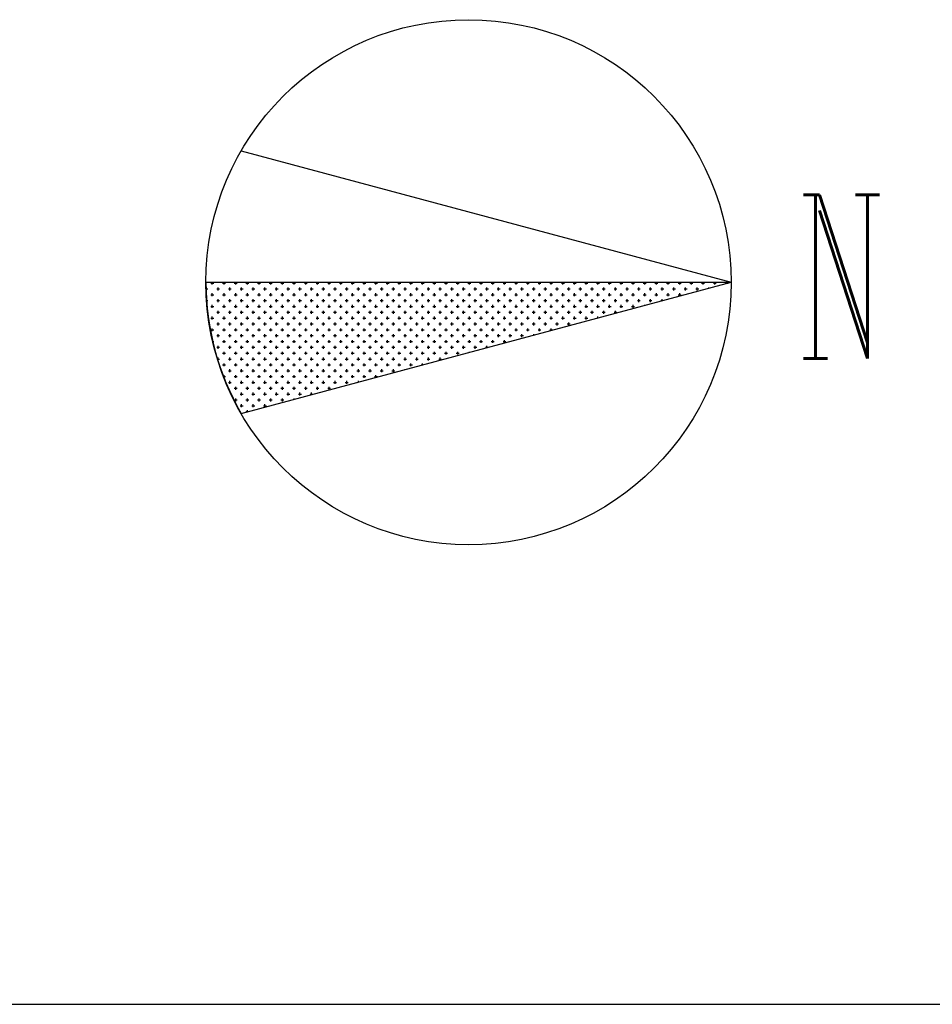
# Model space of a CAD drawing. Header units: inches. Extents: x 100794 to 106273, y 288 to 2276.
# Tile 135 of 149: x 104392 to 104745, y 1282 to 1663. Entities that reach past the tile are written whole.
import ezdxf

# ---------------------------------------------------------------- set-up
doc = ezdxf.new("R2010")
doc.units = ezdxf.units.IN
doc.header["$MEASUREMENT"] = 0
doc.layers.get('0').update_dxf_attribs({"linetype": 'CONTINUOUS'})
for name, color, linetype in [('2', 3, 'CONTINUOUS'), ('3', 4, 'CONTINUOUS'), ('PUB_TEXT', 7, 'CONTINUOUS')]:
    doc.layers.add(name, color=color, linetype=linetype)
doc.styles.add('_ROMANC', font='ROMANC', dxfattribs={"width": 0.571429})

# ---------------------------------------------------------------- blocks, each defined once
blk = doc.blocks.new('*X38')
at = {"color": 0}
for p, q in [((54650, 63050), (54675, 63050)), ((54662.5, 63037.5), (54662.5, 63057.2)), ((54750, 63050), (54775, 63050)), ((54762.5, 63037.5), (54762.5, 63057.2)), ((54850, 63050), (54875, 63050)), ((54862.5, 63037.5), (54862.5, 63057.2)), ((54950, 63050), (54975, 63050)), ((54962.5, 63037.5), (54962.5, 63057.2)), ((55050, 63050), (55075, 63050)), ((55062.5, 63037.5), (55062.5, 63057.2)), ((55150, 63050), (55175, 63050)), ((55162.5, 63037.5), (55162.5, 63057.2)), ((55250, 63050), (55275, 63050)), ((55262.5, 63037.5), (55262.5, 63057.2)), ((55350, 63050), (55375, 63050)), ((55362.5, 63037.5), (55362.5, 63057.2)), ((55450, 63050), (55475, 63050)), ((55462.5, 63037.5), (55462.5, 63057.2)), ((55550, 63050), (55575, 63050)), ((55562.5, 63037.5), (55562.5, 63057.2)), ((55650, 63050), (55675, 63050)), ((55662.5, 63037.5), (55662.5, 63057.2)), ((55750, 63050), (55775, 63050)), ((55762.5, 63037.5), (55762.5, 63057.2)), ((55850, 63050), (55875, 63050)), ((55862.5, 63037.5), (55862.5, 63057.2)), ((55950, 63050), (55975, 63050)), ((55962.5, 63037.5), (55962.5, 63057.2)), ((56050, 63050), (56075, 63050)), ((56062.5, 63037.5), (56062.5, 63057.2)), ((56150, 63050), (56175, 63050)), ((56162.5, 63037.5), (56162.5, 63057.2)), ((56250, 63050), (56275, 63050)), ((56262.5, 63037.5), (56262.5, 63057.2)), ((56350, 63050), (56375, 63050)), ((56362.5, 63037.5), (56362.5, 63057.2)), ((56450, 63050), (56475, 63050)), ((56462.5, 63037.5), (56462.5, 63057.2)), ((56550, 63050), (56575, 63050)), ((56562.5, 63037.5), (56562.5, 63057.2)), ((56650, 63050), (56675, 63050)), ((56662.5, 63037.5), (56662.5, 63057.2)), ((56750, 63050), (56775, 63050)), ((56762.5, 63037.5), (56762.5, 63057.2)), ((56850, 63050), (56875, 63050)), ((56862.5, 63037.5), (56862.5, 63057.2)), ((56950, 63050), (56975, 63050)), ((56962.5, 63037.5), (56962.5, 63057.2)), ((57050, 63050), (57075, 63050)), ((57062.5, 63037.5), (57062.5, 63057.2)), ((57150, 63050), (57175, 63050)), ((57162.5, 63037.5), (57162.5, 63057.2)), ((57250, 63050), (57275, 63050)), ((57262.5, 63037.5), (57262.5, 63057.2)), ((57350, 63050), (57375, 63050)), ((57362.5, 63037.5), (57362.5, 63057.2)), ((57450, 63050), (57475, 63050)), ((57462.5, 63037.5), (57462.5, 63057.2)), ((57550, 63050), (57575, 63050)), ((57562.5, 63037.5), (57562.5, 63057.2)), ((57650, 63050), (57675, 63050)), ((57662.5, 63037.5), (57662.5, 63057.2)), ((57750, 63050), (57775, 63050)), ((57762.5, 63037.5), (57762.5, 63057.2)), ((57850, 63050), (57875, 63050)), ((57862.5, 63037.5), (57862.5, 63057.2)), ((57950, 63050), (57975, 63050)), ((57962.5, 63037.5), (57962.5, 63057.2)), ((58050, 63050), (58075, 63050)), ((58062.5, 63037.5), (58062.5, 63057.2)), ((58150, 63050), (58175, 63050)), ((58162.5, 63037.5), (58162.5, 63057.2)), ((58250, 63050), (58275, 63050)), ((58262.5, 63037.5), (58262.5, 63057.2)), ((58350, 63050), (58375, 63050)), ((58362.5, 63037.5), (58362.5, 63057.2)), ((58450, 63050), (58475, 63050)), ((58462.5, 63037.5), (58462.5, 63057.2)), ((58550, 63050), (58575, 63050)), ((58562.5, 63037.5), (58562.5, 63057.2)), ((58650, 63050), (58675, 63050)), ((58662.5, 63037.5), (58662.5, 63057.2)), ((58750, 63050), (58775, 63050)), ((58762.5, 63037.5), (58762.5, 63057.2)), ((58850, 63050), (58875, 63050)), ((58862.5, 63037.5), (58862.5, 63057.2)), ((58950, 63050), (58975, 63050)), ((58962.5, 63037.5), (58962.5, 63057.2)), ((59050, 63050), (59075, 63050)), ((59062.5, 63046.5), (59062.5, 63057.2)), ((54608.7, 63000), (54625, 63000)), ((54612.5, 62987.5), (54612.5, 63012.5)), ((54662.5, 62937.5), (54662.5, 62962.5)), ((54700, 63000), (54725, 63000)), ((54712.5, 62987.5), (54712.5, 63012.5)), ((54762.5, 62937.5), (54762.5, 62962.5)), ((54800, 63000), (54825, 63000)), ((54812.5, 62987.5), (54812.5, 63012.5)), ((54862.5, 62937.5), (54862.5, 62962.5)), ((54900, 63000), (54925, 63000)), ((54912.5, 62987.5), (54912.5, 63012.5)), ((54962.5, 62937.5), (54962.5, 62962.5)), ((55000, 63000), (55025, 63000)), ((55012.5, 62987.5), (55012.5, 63012.5)), ((55062.5, 62937.5), (55062.5, 62962.5)), ((55100, 63000), (55125, 63000)), ((55112.5, 62987.5), (55112.5, 63012.5)), ((55162.5, 62937.5), (55162.5, 62962.5)), ((55200, 63000), (55225, 63000)), ((55212.5, 62987.5), (55212.5, 63012.5)), ((55262.5, 62937.5), (55262.5, 62962.5)), ((55300, 63000), (55325, 63000)), ((55312.5, 62987.5), (55312.5, 63012.5)), ((55362.5, 62937.5), (55362.5, 62962.5)), ((55400, 63000), (55425, 63000)), ((55412.5, 62987.5), (55412.5, 63012.5)), ((55462.5, 62937.5), (55462.5, 62962.5)), ((55500, 63000), (55525, 63000)), ((55512.5, 62987.5), (55512.5, 63012.5)), ((55562.5, 62937.5), (55562.5, 62962.5)), ((55600, 63000), (55625, 63000)), ((55612.5, 62987.5), (55612.5, 63012.5)), ((55662.5, 62937.5), (55662.5, 62962.5)), ((55700, 63000), (55725, 63000)), ((55712.5, 62987.5), (55712.5, 63012.5)), ((55762.5, 62937.5), (55762.5, 62962.5)), ((55800, 63000), (55825, 63000)), ((55812.5, 62987.5), (55812.5, 63012.5)), ((55862.5, 62937.5), (55862.5, 62962.5)), ((55900, 63000), (55925, 63000)), ((55912.5, 62987.5), (55912.5, 63012.5)), ((55962.5, 62937.5), (55962.5, 62962.5)), ((56000, 63000), (56025, 63000)), ((56012.5, 62987.5), (56012.5, 63012.5)), ((56062.5, 62937.5), (56062.5, 62962.5)), ((56100, 63000), (56125, 63000)), ((56112.5, 62987.5), (56112.5, 63012.5)), ((56162.5, 62937.5), (56162.5, 62962.5)), ((56200, 63000), (56225, 63000)), ((56212.5, 62987.5), (56212.5, 63012.5)), ((56262.5, 62937.5), (56262.5, 62962.5)), ((56300, 63000), (56325, 63000)), ((56312.5, 62987.5), (56312.5, 63012.5)), ((56362.5, 62937.5), (56362.5, 62962.5)), ((56400, 63000), (56425, 63000)), ((56412.5, 62987.5), (56412.5, 63012.5)), ((56462.5, 62937.5), (56462.5, 62962.5)), ((56500, 63000), (56525, 63000)), ((56512.5, 62987.5), (56512.5, 63012.5)), ((56562.5, 62937.5), (56562.5, 62962.5)), ((56600, 63000), (56625, 63000)), ((56612.5, 62987.5), (56612.5, 63012.5)), ((56662.5, 62937.5), (56662.5, 62962.5)), ((56700, 63000), (56725, 63000)), ((56712.5, 62987.5), (56712.5, 63012.5)), ((56762.5, 62937.5), (56762.5, 62962.5)), ((56800, 63000), (56825, 63000)), ((56812.5, 62987.5), (56812.5, 63012.5)), ((56862.5, 62937.5), (56862.5, 62962.5)), ((56900, 63000), (56925, 63000)), ((56912.5, 62987.5), (56912.5, 63012.5)), ((56962.5, 62937.5), (56962.5, 62962.5)), ((57000, 63000), (57025, 63000)), ((57012.5, 62987.5), (57012.5, 63012.5)), ((57062.5, 62937.5), (57062.5, 62962.5)), ((57100, 63000), (57125, 63000)), ((57112.5, 62987.5), (57112.5, 63012.5)), ((57162.5, 62937.5), (57162.5, 62962.5)), ((57200, 63000), (57225, 63000)), ((57212.5, 62987.5), (57212.5, 63012.5)), ((57262.5, 62937.5), (57262.5, 62962.5)), ((57300, 63000), (57325, 63000)), ((57312.5, 62987.5), (57312.5, 63012.5)), ((57362.5, 62937.5), (57362.5, 62962.5)), ((57400, 63000), (57425, 63000)), ((57412.5, 62987.5), (57412.5, 63012.5)), ((57462.5, 62937.5), (57462.5, 62962.5)), ((57500, 63000), (57525, 63000)), ((57512.5, 62987.5), (57512.5, 63012.5)), ((57562.5, 62937.5), (57562.5, 62962.5)), ((57600, 63000), (57625, 63000)), ((57612.5, 62987.5), (57612.5, 63012.5)), ((57662.5, 62937.5), (57662.5, 62962.5)), ((57700, 63000), (57725, 63000)), ((57712.5, 62987.5), (57712.5, 63012.5)), ((57762.5, 62937.5), (57762.5, 62962.5)), ((57800, 63000), (57825, 63000)), ((57812.5, 62987.5), (57812.5, 63012.5)), ((57862.5, 62937.5), (57862.5, 62962.5)), ((57900, 63000), (57925, 63000)), ((57912.5, 62987.5), (57912.5, 63012.5)), ((57962.5, 62937.5), (57962.5, 62962.5)), ((58000, 63000), (58025, 63000)), ((58012.5, 62987.5), (58012.5, 63012.5)), ((58062.5, 62937.5), (58062.5, 62962.5)), ((58100, 63000), (58125, 63000)), ((58112.5, 62987.5), (58112.5, 63012.5)), ((58162.5, 62937.5), (58162.5, 62962.5)), ((58200, 63000), (58225, 63000)), ((58212.5, 62987.5), (58212.5, 63012.5)), ((58262.5, 62937.5), (58262.5, 62962.5)), ((58300, 63000), (58325, 63000)), ((58312.5, 62987.5), (58312.5, 63012.5)), ((58362.5, 62937.5), (58362.5, 62962.5)), ((58400, 63000), (58425, 63000)), ((58412.5, 62987.5), (58412.5, 63012.5)), ((58462.5, 62937.5), (58462.5, 62962.5)), ((58500, 63000), (58525, 63000)), ((58512.5, 62987.5), (58512.5, 63012.5)), ((58562.5, 62937.5), (58562.5, 62962.5)), ((58600, 63000), (58625, 63000)), ((58612.5, 62987.5), (58612.5, 63012.5)), ((58662.5, 62939.3), (58662.5, 62962.5)), ((58700, 63000), (58725, 63000)), ((58712.5, 62987.5), (58712.5, 63012.5)), ((58800, 63000), (58825, 63000)), ((58812.5, 62987.5), (58812.5, 63012.5)), ((58912.5, 63006.3), (58912.5, 63012.5)), ((54613.5, 62900), (54625, 62900)), ((54650, 62950), (54675, 62950)), ((54700, 62900), (54725, 62900)), ((54712.5, 62887.5), (54712.5, 62912.5)), ((54750, 62950), (54775, 62950)), ((54800, 62900), (54825, 62900)), ((54812.5, 62887.5), (54812.5, 62912.5)), ((54850, 62950), (54875, 62950)), ((54900, 62900), (54925, 62900)), ((54912.5, 62887.5), (54912.5, 62912.5)), ((54950, 62950), (54975, 62950)), ((55000, 62900), (55025, 62900)), ((55012.5, 62887.5), (55012.5, 62912.5)), ((55050, 62950), (55075, 62950)), ((55100, 62900), (55125, 62900)), ((55112.5, 62887.5), (55112.5, 62912.5)), ((55150, 62950), (55175, 62950)), ((55200, 62900), (55225, 62900)), ((55212.5, 62887.5), (55212.5, 62912.5)), ((55250, 62950), (55275, 62950)), ((55300, 62900), (55325, 62900)), ((55312.5, 62887.5), (55312.5, 62912.5)), ((55350, 62950), (55375, 62950)), ((55400, 62900), (55425, 62900)), ((55412.5, 62887.5), (55412.5, 62912.5)), ((55450, 62950), (55475, 62950)), ((55500, 62900), (55525, 62900)), ((55512.5, 62887.5), (55512.5, 62912.5)), ((55550, 62950), (55575, 62950)), ((55600, 62900), (55625, 62900)), ((55612.5, 62887.5), (55612.5, 62912.5)), ((55650, 62950), (55675, 62950)), ((55700, 62900), (55725, 62900)), ((55712.5, 62887.5), (55712.5, 62912.5)), ((55750, 62950), (55775, 62950)), ((55800, 62900), (55825, 62900)), ((55812.5, 62887.5), (55812.5, 62912.5)), ((55850, 62950), (55875, 62950)), ((55900, 62900), (55925, 62900)), ((55912.5, 62887.5), (55912.5, 62912.5)), ((55950, 62950), (55975, 62950)), ((56000, 62900), (56025, 62900)), ((56012.5, 62887.5), (56012.5, 62912.5)), ((56050, 62950), (56075, 62950)), ((56100, 62900), (56125, 62900)), ((56112.5, 62887.5), (56112.5, 62912.5)), ((56150, 62950), (56175, 62950)), ((56200, 62900), (56225, 62900)), ((56212.5, 62887.5), (56212.5, 62912.5)), ((56250, 62950), (56275, 62950)), ((56300, 62900), (56325, 62900)), ((56312.5, 62887.5), (56312.5, 62912.5)), ((56350, 62950), (56375, 62950)), ((56400, 62900), (56425, 62900)), ((56412.5, 62887.5), (56412.5, 62912.5)), ((56450, 62950), (56475, 62950)), ((56500, 62900), (56525, 62900)), ((56512.5, 62887.5), (56512.5, 62912.5)), ((56550, 62950), (56575, 62950)), ((56600, 62900), (56625, 62900)), ((56612.5, 62887.5), (56612.5, 62912.5)), ((56650, 62950), (56675, 62950)), ((56700, 62900), (56725, 62900)), ((56712.5, 62887.5), (56712.5, 62912.5)), ((56750, 62950), (56775, 62950)), ((56800, 62900), (56825, 62900)), ((56812.5, 62887.5), (56812.5, 62912.5)), ((56850, 62950), (56875, 62950)), ((56900, 62900), (56925, 62900)), ((56912.5, 62887.5), (56912.5, 62912.5)), ((56950, 62950), (56975, 62950)), ((57000, 62900), (57025, 62900)), ((57012.5, 62887.5), (57012.5, 62912.5)), ((57050, 62950), (57075, 62950)), ((57100, 62900), (57125, 62900)), ((57112.5, 62887.5), (57112.5, 62912.5)), ((57150, 62950), (57175, 62950)), ((57200, 62900), (57225, 62900)), ((57212.5, 62887.5), (57212.5, 62912.5)), ((57250, 62950), (57275, 62950)), ((57300, 62900), (57325, 62900)), ((57312.5, 62887.5), (57312.5, 62912.5)), ((57350, 62950), (57375, 62950)), ((57400, 62900), (57425, 62900)), ((57412.5, 62887.5), (57412.5, 62912.5)), ((57450, 62950), (57475, 62950)), ((57500, 62900), (57525, 62900)), ((57512.5, 62887.5), (57512.5, 62912.5)), ((57550, 62950), (57575, 62950)), ((57600, 62900), (57625, 62900)), ((57612.5, 62887.5), (57612.5, 62912.5)), ((57650, 62950), (57675, 62950)), ((57700, 62900), (57725, 62900)), ((57712.5, 62887.5), (57712.5, 62912.5)), ((57750, 62950), (57775, 62950)), ((57800, 62900), (57825, 62900)), ((57812.5, 62887.5), (57812.5, 62912.5)), ((57850, 62950), (57875, 62950)), ((57900, 62900), (57925, 62900)), ((57912.5, 62887.5), (57912.5, 62912.5)), ((57950, 62950), (57975, 62950)), ((58000, 62900), (58025, 62900)), ((58012.5, 62887.5), (58012.5, 62912.5)), ((58050, 62950), (58075, 62950)), ((58100, 62900), (58125, 62900)), ((58112.5, 62887.5), (58112.5, 62912.5)), ((58150, 62950), (58175, 62950)), ((58200, 62900), (58225, 62900)), ((58212.5, 62887.5), (58212.5, 62912.5)), ((58250, 62950), (58275, 62950)), ((58300, 62900), (58325, 62900)), ((58312.5, 62887.5), (58312.5, 62912.5)), ((58350, 62950), (58375, 62950)), ((58400, 62900), (58425, 62900)), ((58412.5, 62887.5), (58412.5, 62912.5)), ((58450, 62950), (58475, 62950)), ((58500, 62900), (58515.7, 62900)), ((58512.5, 62899.1), (58512.5, 62912.5)), ((58550, 62950), (58575, 62950)), ((58650, 62950), (58675, 62950)), ((54622.7, 62800), (54625, 62800)), ((54650, 62850), (54675, 62850)), ((54662.5, 62837.5), (54662.5, 62862.5)), ((54700, 62800), (54725, 62800)), ((54712.5, 62787.5), (54712.5, 62812.5)), ((54750, 62850), (54775, 62850)), ((54762.5, 62837.5), (54762.5, 62862.5)), ((54800, 62800), (54825, 62800)), ((54812.5, 62787.5), (54812.5, 62812.5)), ((54850, 62850), (54875, 62850)), ((54862.5, 62837.5), (54862.5, 62862.5)), ((54900, 62800), (54925, 62800)), ((54912.5, 62787.5), (54912.5, 62812.5)), ((54950, 62850), (54975, 62850)), ((54962.5, 62837.5), (54962.5, 62862.5)), ((55000, 62800), (55025, 62800)), ((55012.5, 62787.5), (55012.5, 62812.5)), ((55050, 62850), (55075, 62850)), ((55062.5, 62837.5), (55062.5, 62862.5)), ((55100, 62800), (55125, 62800)), ((55112.5, 62787.5), (55112.5, 62812.5)), ((55150, 62850), (55175, 62850)), ((55162.5, 62837.5), (55162.5, 62862.5)), ((55200, 62800), (55225, 62800)), ((55212.5, 62787.5), (55212.5, 62812.5)), ((55250, 62850), (55275, 62850)), ((55262.5, 62837.5), (55262.5, 62862.5)), ((55300, 62800), (55325, 62800)), ((55312.5, 62787.5), (55312.5, 62812.5)), ((55350, 62850), (55375, 62850)), ((55362.5, 62837.5), (55362.5, 62862.5)), ((55400, 62800), (55425, 62800)), ((55412.5, 62787.5), (55412.5, 62812.5)), ((55450, 62850), (55475, 62850)), ((55462.5, 62837.5), (55462.5, 62862.5)), ((55500, 62800), (55525, 62800)), ((55512.5, 62787.5), (55512.5, 62812.5)), ((55550, 62850), (55575, 62850)), ((55562.5, 62837.5), (55562.5, 62862.5)), ((55600, 62800), (55625, 62800)), ((55612.5, 62787.5), (55612.5, 62812.5)), ((55650, 62850), (55675, 62850)), ((55662.5, 62837.5), (55662.5, 62862.5)), ((55700, 62800), (55725, 62800)), ((55712.5, 62787.5), (55712.5, 62812.5)), ((55750, 62850), (55775, 62850)), ((55762.5, 62837.5), (55762.5, 62862.5)), ((55800, 62800), (55825, 62800)), ((55812.5, 62787.5), (55812.5, 62812.5)), ((55850, 62850), (55875, 62850)), ((55862.5, 62837.5), (55862.5, 62862.5)), ((55900, 62800), (55925, 62800)), ((55912.5, 62787.5), (55912.5, 62812.5)), ((55950, 62850), (55975, 62850)), ((55962.5, 62837.5), (55962.5, 62862.5)), ((56000, 62800), (56025, 62800)), ((56012.5, 62787.5), (56012.5, 62812.5)), ((56050, 62850), (56075, 62850)), ((56062.5, 62837.5), (56062.5, 62862.5)), ((56100, 62800), (56125, 62800)), ((56112.5, 62787.5), (56112.5, 62812.5)), ((56150, 62850), (56175, 62850)), ((56162.5, 62837.5), (56162.5, 62862.5)), ((56200, 62800), (56225, 62800)), ((56212.5, 62787.5), (56212.5, 62812.5)), ((56250, 62850), (56275, 62850)), ((56262.5, 62837.5), (56262.5, 62862.5)), ((56300, 62800), (56325, 62800)), ((56312.5, 62787.5), (56312.5, 62812.5)), ((56350, 62850), (56375, 62850)), ((56362.5, 62837.5), (56362.5, 62862.5)), ((56400, 62800), (56425, 62800)), ((56412.5, 62787.5), (56412.5, 62812.5)), ((56450, 62850), (56475, 62850)), ((56462.5, 62837.5), (56462.5, 62862.5)), ((56500, 62800), (56525, 62800)), ((56512.5, 62787.5), (56512.5, 62812.5)), ((56550, 62850), (56575, 62850)), ((56562.5, 62837.5), (56562.5, 62862.5)), ((56600, 62800), (56625, 62800)), ((56612.5, 62787.5), (56612.5, 62812.5)), ((56650, 62850), (56675, 62850)), ((56662.5, 62837.5), (56662.5, 62862.5)), ((56700, 62800), (56725, 62800)), ((56712.5, 62787.5), (56712.5, 62812.5)), ((56750, 62850), (56775, 62850)), ((56762.5, 62837.5), (56762.5, 62862.5)), ((56800, 62800), (56825, 62800)), ((56812.5, 62787.5), (56812.5, 62812.5)), ((56850, 62850), (56875, 62850)), ((56862.5, 62837.5), (56862.5, 62862.5)), ((56900, 62800), (56925, 62800)), ((56912.5, 62787.5), (56912.5, 62812.5)), ((56950, 62850), (56975, 62850)), ((56962.5, 62837.5), (56962.5, 62862.5)), ((57000, 62800), (57025, 62800)), ((57012.5, 62787.5), (57012.5, 62812.5)), ((57050, 62850), (57075, 62850)), ((57062.5, 62837.5), (57062.5, 62862.5)), ((57100, 62800), (57125, 62800)), ((57112.5, 62787.5), (57112.5, 62812.5)), ((57150, 62850), (57175, 62850)), ((57162.5, 62837.5), (57162.5, 62862.5)), ((57200, 62800), (57225, 62800)), ((57212.5, 62787.5), (57212.5, 62812.5)), ((57250, 62850), (57275, 62850)), ((57262.5, 62837.5), (57262.5, 62862.5)), ((57300, 62800), (57325, 62800)), ((57312.5, 62787.5), (57312.5, 62812.5)), ((57350, 62850), (57375, 62850)), ((57362.5, 62837.5), (57362.5, 62862.5)), ((57400, 62800), (57425, 62800)), ((57412.5, 62787.5), (57412.5, 62812.5)), ((57450, 62850), (57475, 62850)), ((57462.5, 62837.5), (57462.5, 62862.5)), ((57500, 62800), (57525, 62800)), ((57512.5, 62787.5), (57512.5, 62812.5)), ((57550, 62850), (57575, 62850)), ((57562.5, 62837.5), (57562.5, 62862.5)), ((57600, 62800), (57625, 62800)), ((57612.5, 62787.5), (57612.5, 62812.5)), ((57650, 62850), (57675, 62850)), ((57662.5, 62837.5), (57662.5, 62862.5)), ((57700, 62800), (57725, 62800)), ((57712.5, 62787.5), (57712.5, 62812.5)), ((57750, 62850), (57775, 62850)), ((57762.5, 62837.5), (57762.5, 62862.5)), ((57800, 62800), (57825, 62800)), ((57812.5, 62787.5), (57812.5, 62812.5)), ((57850, 62850), (57875, 62850)), ((57862.5, 62837.5), (57862.5, 62862.5)), ((57900, 62800), (57925, 62800)), ((57912.5, 62787.5), (57912.5, 62812.5)), ((57950, 62850), (57975, 62850)), ((57962.5, 62837.5), (57962.5, 62862.5)), ((58000, 62800), (58025, 62800)), ((58012.5, 62787.5), (58012.5, 62812.5)), ((58050, 62850), (58075, 62850)), ((58062.5, 62837.5), (58062.5, 62862.5)), ((58100, 62800), (58125, 62800)), ((58112.5, 62792), (58112.5, 62812.5)), ((58150, 62850), (58175, 62850)), ((58162.5, 62837.5), (58162.5, 62862.5)), ((58250, 62850), (58275, 62850)), ((58262.5, 62837.5), (58262.5, 62862.5)), ((58362.5, 62858.9), (58362.5, 62862.5)), ((54650, 62750), (54675, 62750)), ((54662.5, 62737.5), (54662.5, 62762.5)), ((54712.5, 62687.5), (54712.5, 62712.5)), ((54750, 62750), (54775, 62750)), ((54762.5, 62737.5), (54762.5, 62762.5)), ((54812.5, 62687.5), (54812.5, 62712.5)), ((54850, 62750), (54875, 62750)), ((54862.5, 62737.5), (54862.5, 62762.5)), ((54912.5, 62687.5), (54912.5, 62712.5)), ((54950, 62750), (54975, 62750)), ((54962.5, 62737.5), (54962.5, 62762.5)), ((55012.5, 62687.5), (55012.5, 62712.5)), ((55050, 62750), (55075, 62750)), ((55062.5, 62737.5), (55062.5, 62762.5)), ((55112.5, 62687.5), (55112.5, 62712.5)), ((55150, 62750), (55175, 62750)), ((55162.5, 62737.5), (55162.5, 62762.5)), ((55212.5, 62687.5), (55212.5, 62712.5)), ((55250, 62750), (55275, 62750)), ((55262.5, 62737.5), (55262.5, 62762.5)), ((55312.5, 62687.5), (55312.5, 62712.5)), ((55350, 62750), (55375, 62750)), ((55362.5, 62737.5), (55362.5, 62762.5)), ((55412.5, 62687.5), (55412.5, 62712.5)), ((55450, 62750), (55475, 62750)), ((55462.5, 62737.5), (55462.5, 62762.5)), ((55512.5, 62687.5), (55512.5, 62712.5)), ((55550, 62750), (55575, 62750)), ((55562.5, 62737.5), (55562.5, 62762.5)), ((55612.5, 62687.5), (55612.5, 62712.5)), ((55650, 62750), (55675, 62750)), ((55662.5, 62737.5), (55662.5, 62762.5)), ((55712.5, 62687.5), (55712.5, 62712.5)), ((55750, 62750), (55775, 62750)), ((55762.5, 62737.5), (55762.5, 62762.5)), ((55812.5, 62687.5), (55812.5, 62712.5)), ((55850, 62750), (55875, 62750)), ((55862.5, 62737.5), (55862.5, 62762.5)), ((55912.5, 62687.5), (55912.5, 62712.5)), ((55950, 62750), (55975, 62750)), ((55962.5, 62737.5), (55962.5, 62762.5)), ((56012.5, 62687.5), (56012.5, 62712.5)), ((56050, 62750), (56075, 62750)), ((56062.5, 62737.5), (56062.5, 62762.5)), ((56112.5, 62687.5), (56112.5, 62712.5)), ((56150, 62750), (56175, 62750)), ((56162.5, 62737.5), (56162.5, 62762.5)), ((56212.5, 62687.5), (56212.5, 62712.5)), ((56250, 62750), (56275, 62750)), ((56262.5, 62737.5), (56262.5, 62762.5)), ((56312.5, 62687.5), (56312.5, 62712.5)), ((56350, 62750), (56375, 62750)), ((56362.5, 62737.5), (56362.5, 62762.5)), ((56412.5, 62687.5), (56412.5, 62712.5)), ((56450, 62750), (56475, 62750)), ((56462.5, 62737.5), (56462.5, 62762.5)), ((56512.5, 62687.5), (56512.5, 62712.5)), ((56550, 62750), (56575, 62750)), ((56562.5, 62737.5), (56562.5, 62762.5)), ((56612.5, 62687.5), (56612.5, 62712.5)), ((56650, 62750), (56675, 62750)), ((56662.5, 62737.5), (56662.5, 62762.5)), ((56712.5, 62687.5), (56712.5, 62712.5)), ((56750, 62750), (56775, 62750)), ((56762.5, 62737.5), (56762.5, 62762.5)), ((56812.5, 62687.5), (56812.5, 62712.5)), ((56850, 62750), (56875, 62750)), ((56862.5, 62737.5), (56862.5, 62762.5)), ((56912.5, 62687.5), (56912.5, 62712.5)), ((56950, 62750), (56975, 62750)), ((56962.5, 62737.5), (56962.5, 62762.5)), ((57012.5, 62687.5), (57012.5, 62712.5)), ((57050, 62750), (57075, 62750)), ((57062.5, 62737.5), (57062.5, 62762.5)), ((57112.5, 62687.5), (57112.5, 62712.5)), ((57150, 62750), (57175, 62750)), ((57162.5, 62737.5), (57162.5, 62762.5)), ((57212.5, 62687.5), (57212.5, 62712.5)), ((57250, 62750), (57275, 62750)), ((57262.5, 62737.5), (57262.5, 62762.5)), ((57312.5, 62687.5), (57312.5, 62712.5)), ((57350, 62750), (57375, 62750)), ((57362.5, 62737.5), (57362.5, 62762.5)), ((57412.5, 62687.5), (57412.5, 62712.5)), ((57450, 62750), (57475, 62750)), ((57462.5, 62737.5), (57462.5, 62762.5)), ((57512.5, 62687.5), (57512.5, 62712.5)), ((57550, 62750), (57575, 62750)), ((57562.5, 62737.5), (57562.5, 62762.5)), ((57612.5, 62687.5), (57612.5, 62712.5)), ((57650, 62750), (57675, 62750)), ((57662.5, 62737.5), (57662.5, 62762.5)), ((57712.5, 62687.5), (57712.5, 62712.5)), ((57750, 62750), (57775, 62750)), ((57762.5, 62737.5), (57762.5, 62762.5)), ((57812.5, 62711.6), (57812.5, 62712.5)), ((57850, 62750), (57875, 62750)), ((57862.5, 62737.5), (57862.5, 62762.5)), ((57950, 62750), (57955.9, 62750)), ((57962.5, 62751.8), (57962.5, 62762.5)), ((54650, 62650), (54675, 62650)), ((54662.5, 62637.5), (54662.5, 62662.5)), ((54700, 62700), (54725, 62700)), ((54750, 62650), (54775, 62650)), ((54762.5, 62637.5), (54762.5, 62662.5)), ((54800, 62700), (54825, 62700)), ((54850, 62650), (54875, 62650)), ((54862.5, 62637.5), (54862.5, 62662.5)), ((54900, 62700), (54925, 62700)), ((54950, 62650), (54975, 62650)), ((54962.5, 62637.5), (54962.5, 62662.5)), ((55000, 62700), (55025, 62700)), ((55050, 62650), (55075, 62650)), ((55062.5, 62637.5), (55062.5, 62662.5)), ((55100, 62700), (55125, 62700)), ((55150, 62650), (55175, 62650)), ((55162.5, 62637.5), (55162.5, 62662.5)), ((55200, 62700), (55225, 62700)), ((55250, 62650), (55275, 62650)), ((55262.5, 62637.5), (55262.5, 62662.5)), ((55300, 62700), (55325, 62700)), ((55350, 62650), (55375, 62650)), ((55362.5, 62637.5), (55362.5, 62662.5)), ((55400, 62700), (55425, 62700)), ((55450, 62650), (55475, 62650)), ((55462.5, 62637.5), (55462.5, 62662.5)), ((55500, 62700), (55525, 62700)), ((55550, 62650), (55575, 62650)), ((55562.5, 62637.5), (55562.5, 62662.5)), ((55600, 62700), (55625, 62700)), ((55650, 62650), (55675, 62650)), ((55662.5, 62637.5), (55662.5, 62662.5)), ((55700, 62700), (55725, 62700)), ((55750, 62650), (55775, 62650)), ((55762.5, 62637.5), (55762.5, 62662.5)), ((55800, 62700), (55825, 62700)), ((55850, 62650), (55875, 62650)), ((55862.5, 62637.5), (55862.5, 62662.5)), ((55900, 62700), (55925, 62700)), ((55950, 62650), (55975, 62650)), ((55962.5, 62637.5), (55962.5, 62662.5)), ((56000, 62700), (56025, 62700)), ((56050, 62650), (56075, 62650)), ((56062.5, 62637.5), (56062.5, 62662.5)), ((56100, 62700), (56125, 62700)), ((56150, 62650), (56175, 62650)), ((56162.5, 62637.5), (56162.5, 62662.5)), ((56200, 62700), (56225, 62700)), ((56250, 62650), (56275, 62650)), ((56262.5, 62637.5), (56262.5, 62662.5)), ((56300, 62700), (56325, 62700)), ((56350, 62650), (56375, 62650)), ((56362.5, 62637.5), (56362.5, 62662.5)), ((56400, 62700), (56425, 62700)), ((56450, 62650), (56475, 62650)), ((56462.5, 62637.5), (56462.5, 62662.5)), ((56500, 62700), (56525, 62700)), ((56550, 62650), (56575, 62650)), ((56562.5, 62637.5), (56562.5, 62662.5)), ((56600, 62700), (56625, 62700)), ((56650, 62650), (56675, 62650)), ((56662.5, 62637.5), (56662.5, 62662.5)), ((56700, 62700), (56725, 62700)), ((56750, 62650), (56775, 62650)), ((56762.5, 62637.5), (56762.5, 62662.5)), ((56800, 62700), (56825, 62700)), ((56850, 62650), (56875, 62650)), ((56862.5, 62637.5), (56862.5, 62662.5)), ((56900, 62700), (56925, 62700)), ((56950, 62650), (56975, 62650)), ((56962.5, 62637.5), (56962.5, 62662.5)), ((57000, 62700), (57025, 62700)), ((57050, 62650), (57075, 62650)), ((57062.5, 62637.5), (57062.5, 62662.5)), ((57100, 62700), (57125, 62700)), ((57150, 62650), (57175, 62650)), ((57162.5, 62637.5), (57162.5, 62662.5)), ((57200, 62700), (57225, 62700)), ((57250, 62650), (57275, 62650)), ((57262.5, 62637.5), (57262.5, 62662.5)), ((57300, 62700), (57325, 62700)), ((57350, 62650), (57375, 62650)), ((57362.5, 62637.5), (57362.5, 62662.5)), ((57400, 62700), (57425, 62700)), ((57450, 62650), (57475, 62650)), ((57462.5, 62637.5), (57462.5, 62662.5)), ((57500, 62700), (57525, 62700)), ((57550, 62650), (57575, 62650)), ((57562.5, 62644.6), (57562.5, 62662.5)), ((57600, 62700), (57625, 62700)), ((57700, 62700), (57725, 62700)), ((54666, 62550), (54675, 62550)), ((54700, 62600), (54725, 62600)), ((54712.5, 62587.5), (54712.5, 62612.5)), ((54750, 62550), (54775, 62550)), ((54762.5, 62537.5), (54762.5, 62562.5)), ((54800, 62600), (54825, 62600)), ((54812.5, 62587.5), (54812.5, 62612.5)), ((54850, 62550), (54875, 62550)), ((54862.5, 62537.5), (54862.5, 62562.5)), ((54900, 62600), (54925, 62600)), ((54912.5, 62587.5), (54912.5, 62612.5)), ((54950, 62550), (54975, 62550)), ((54962.5, 62537.5), (54962.5, 62562.5)), ((55000, 62600), (55025, 62600)), ((55012.5, 62587.5), (55012.5, 62612.5)), ((55050, 62550), (55075, 62550)), ((55062.5, 62537.5), (55062.5, 62562.5)), ((55100, 62600), (55125, 62600)), ((55112.5, 62587.5), (55112.5, 62612.5)), ((55150, 62550), (55175, 62550)), ((55162.5, 62537.5), (55162.5, 62562.5)), ((55200, 62600), (55225, 62600)), ((55212.5, 62587.5), (55212.5, 62612.5)), ((55250, 62550), (55275, 62550)), ((55262.5, 62537.5), (55262.5, 62562.5)), ((55300, 62600), (55325, 62600)), ((55312.5, 62587.5), (55312.5, 62612.5)), ((55350, 62550), (55375, 62550)), ((55362.5, 62537.5), (55362.5, 62562.5)), ((55400, 62600), (55425, 62600)), ((55412.5, 62587.5), (55412.5, 62612.5)), ((55450, 62550), (55475, 62550)), ((55462.5, 62537.5), (55462.5, 62562.5)), ((55500, 62600), (55525, 62600)), ((55512.5, 62587.5), (55512.5, 62612.5)), ((55550, 62550), (55575, 62550)), ((55562.5, 62537.5), (55562.5, 62562.5)), ((55600, 62600), (55625, 62600)), ((55612.5, 62587.5), (55612.5, 62612.5)), ((55650, 62550), (55675, 62550)), ((55662.5, 62537.5), (55662.5, 62562.5)), ((55700, 62600), (55725, 62600)), ((55712.5, 62587.5), (55712.5, 62612.5)), ((55750, 62550), (55775, 62550)), ((55762.5, 62537.5), (55762.5, 62562.5)), ((55800, 62600), (55825, 62600)), ((55812.5, 62587.5), (55812.5, 62612.5)), ((55850, 62550), (55875, 62550)), ((55862.5, 62537.5), (55862.5, 62562.5)), ((55900, 62600), (55925, 62600)), ((55912.5, 62587.5), (55912.5, 62612.5)), ((55950, 62550), (55975, 62550)), ((55962.5, 62537.5), (55962.5, 62562.5)), ((56000, 62600), (56025, 62600)), ((56012.5, 62587.5), (56012.5, 62612.5)), ((56050, 62550), (56075, 62550)), ((56062.5, 62537.5), (56062.5, 62562.5)), ((56100, 62600), (56125, 62600)), ((56112.5, 62587.5), (56112.5, 62612.5)), ((56150, 62550), (56175, 62550)), ((56162.5, 62537.5), (56162.5, 62562.5)), ((56200, 62600), (56225, 62600)), ((56212.5, 62587.5), (56212.5, 62612.5)), ((56250, 62550), (56275, 62550)), ((56262.5, 62537.5), (56262.5, 62562.5)), ((56300, 62600), (56325, 62600)), ((56312.5, 62587.5), (56312.5, 62612.5)), ((56350, 62550), (56375, 62550)), ((56362.5, 62537.5), (56362.5, 62562.5)), ((56400, 62600), (56425, 62600)), ((56412.5, 62587.5), (56412.5, 62612.5)), ((56450, 62550), (56475, 62550)), ((56462.5, 62537.5), (56462.5, 62562.5)), ((56500, 62600), (56525, 62600)), ((56512.5, 62587.5), (56512.5, 62612.5)), ((56550, 62550), (56575, 62550)), ((56562.5, 62537.5), (56562.5, 62562.5)), ((56600, 62600), (56625, 62600)), ((56612.5, 62587.5), (56612.5, 62612.5)), ((56650, 62550), (56675, 62550)), ((56662.5, 62537.5), (56662.5, 62562.5)), ((56700, 62600), (56725, 62600)), ((56712.5, 62587.5), (56712.5, 62612.5)), ((56750, 62550), (56775, 62550)), ((56762.5, 62537.5), (56762.5, 62562.5)), ((56800, 62600), (56825, 62600)), ((56812.5, 62587.5), (56812.5, 62612.5)), ((56850, 62550), (56875, 62550)), ((56862.5, 62537.5), (56862.5, 62562.5)), ((56900, 62600), (56925, 62600)), ((56912.5, 62587.5), (56912.5, 62612.5)), ((56950, 62550), (56975, 62550)), ((56962.5, 62537.5), (56962.5, 62562.5)), ((57000, 62600), (57025, 62600)), ((57012.5, 62587.5), (57012.5, 62612.5)), ((57050, 62550), (57075, 62550)), ((57062.5, 62537.5), (57062.5, 62562.5)), ((57100, 62600), (57125, 62600)), ((57112.5, 62587.5), (57112.5, 62612.5)), ((57150, 62550), (57175, 62550)), ((57162.5, 62537.5), (57162.5, 62562.5)), ((57200, 62600), (57225, 62600)), ((57212.5, 62587.5), (57212.5, 62612.5)), ((57300, 62600), (57325, 62600)), ((57312.5, 62587.5), (57312.5, 62612.5)), ((57412.5, 62604.4), (57412.5, 62612.5)), ((54700, 62500), (54725, 62500)), ((54712.5, 62487.5), (54712.5, 62512.5)), ((54762.5, 62437.5), (54762.5, 62462.5)), ((54800, 62500), (54825, 62500)), ((54812.5, 62487.5), (54812.5, 62512.5)), ((54862.5, 62437.5), (54862.5, 62462.5)), ((54900, 62500), (54925, 62500)), ((54912.5, 62487.5), (54912.5, 62512.5)), ((54962.5, 62437.5), (54962.5, 62462.5)), ((55000, 62500), (55025, 62500)), ((55012.5, 62487.5), (55012.5, 62512.5)), ((55062.5, 62437.5), (55062.5, 62462.5)), ((55100, 62500), (55125, 62500)), ((55112.5, 62487.5), (55112.5, 62512.5)), ((55162.5, 62437.5), (55162.5, 62462.5)), ((55200, 62500), (55225, 62500)), ((55212.5, 62487.5), (55212.5, 62512.5)), ((55262.5, 62437.5), (55262.5, 62462.5)), ((55300, 62500), (55325, 62500)), ((55312.5, 62487.5), (55312.5, 62512.5)), ((55362.5, 62437.5), (55362.5, 62462.5)), ((55400, 62500), (55425, 62500)), ((55412.5, 62487.5), (55412.5, 62512.5)), ((55462.5, 62437.5), (55462.5, 62462.5)), ((55500, 62500), (55525, 62500)), ((55512.5, 62487.5), (55512.5, 62512.5)), ((55562.5, 62437.5), (55562.5, 62462.5)), ((55600, 62500), (55625, 62500)), ((55612.5, 62487.5), (55612.5, 62512.5)), ((55662.5, 62437.5), (55662.5, 62462.5)), ((55700, 62500), (55725, 62500)), ((55712.5, 62487.5), (55712.5, 62512.5)), ((55762.5, 62437.5), (55762.5, 62462.5)), ((55800, 62500), (55825, 62500)), ((55812.5, 62487.5), (55812.5, 62512.5)), ((55862.5, 62437.5), (55862.5, 62462.5)), ((55900, 62500), (55925, 62500)), ((55912.5, 62487.5), (55912.5, 62512.5)), ((55962.5, 62437.5), (55962.5, 62462.5)), ((56000, 62500), (56025, 62500)), ((56012.5, 62487.5), (56012.5, 62512.5)), ((56062.5, 62437.5), (56062.5, 62462.5)), ((56100, 62500), (56125, 62500)), ((56112.5, 62487.5), (56112.5, 62512.5)), ((56162.5, 62437.5), (56162.5, 62462.5)), ((56200, 62500), (56225, 62500)), ((56212.5, 62487.5), (56212.5, 62512.5)), ((56262.5, 62437.5), (56262.5, 62462.5)), ((56300, 62500), (56325, 62500)), ((56312.5, 62487.5), (56312.5, 62512.5)), ((56362.5, 62437.5), (56362.5, 62462.5)), ((56400, 62500), (56425, 62500)), ((56412.5, 62487.5), (56412.5, 62512.5)), ((56462.5, 62437.5), (56462.5, 62462.5)), ((56500, 62500), (56525, 62500)), ((56512.5, 62487.5), (56512.5, 62512.5)), ((56562.5, 62437.5), (56562.5, 62462.5)), ((56600, 62500), (56625, 62500)), ((56612.5, 62487.5), (56612.5, 62512.5)), ((56662.5, 62437.5), (56662.5, 62462.5)), ((56700, 62500), (56725, 62500)), ((56712.5, 62487.5), (56712.5, 62512.5)), ((56762.5, 62437.5), (56762.5, 62462.5)), ((56800, 62500), (56825, 62500)), ((56812.5, 62487.5), (56812.5, 62512.5)), ((56862.5, 62457), (56862.5, 62462.5)), ((56900, 62500), (56925, 62500)), ((56912.5, 62487.5), (56912.5, 62512.5)), ((57000, 62500), (57022.9, 62500)), ((57012.5, 62497.2), (57012.5, 62512.5)), ((54706.2, 62400), (54725, 62400)), ((54712.5, 62387.5), (54712.5, 62412.5)), ((54750, 62450), (54775, 62450)), ((54800, 62400), (54825, 62400)), ((54812.5, 62387.5), (54812.5, 62412.5)), ((54850, 62450), (54875, 62450)), ((54900, 62400), (54925, 62400)), ((54912.5, 62387.5), (54912.5, 62412.5)), ((54950, 62450), (54975, 62450)), ((55000, 62400), (55025, 62400)), ((55012.5, 62387.5), (55012.5, 62412.5)), ((55050, 62450), (55075, 62450)), ((55100, 62400), (55125, 62400)), ((55112.5, 62387.5), (55112.5, 62412.5)), ((55150, 62450), (55175, 62450)), ((55200, 62400), (55225, 62400)), ((55212.5, 62387.5), (55212.5, 62412.5)), ((55250, 62450), (55275, 62450)), ((55300, 62400), (55325, 62400)), ((55312.5, 62387.5), (55312.5, 62412.5)), ((55350, 62450), (55375, 62450)), ((55400, 62400), (55425, 62400)), ((55412.5, 62387.5), (55412.5, 62412.5)), ((55450, 62450), (55475, 62450)), ((55500, 62400), (55525, 62400)), ((55512.5, 62387.5), (55512.5, 62412.5)), ((55550, 62450), (55575, 62450)), ((55600, 62400), (55625, 62400)), ((55612.5, 62387.5), (55612.5, 62412.5)), ((55650, 62450), (55675, 62450)), ((55700, 62400), (55725, 62400)), ((55712.5, 62387.5), (55712.5, 62412.5)), ((55750, 62450), (55775, 62450)), ((55800, 62400), (55825, 62400)), ((55812.5, 62387.5), (55812.5, 62412.5)), ((55850, 62450), (55875, 62450)), ((55900, 62400), (55925, 62400)), ((55912.5, 62387.5), (55912.5, 62412.5)), ((55950, 62450), (55975, 62450)), ((56000, 62400), (56025, 62400)), ((56012.5, 62387.5), (56012.5, 62412.5)), ((56050, 62450), (56075, 62450)), ((56100, 62400), (56125, 62400)), ((56112.5, 62387.5), (56112.5, 62412.5)), ((56150, 62450), (56175, 62450)), ((56200, 62400), (56225, 62400)), ((56212.5, 62387.5), (56212.5, 62412.5)), ((56250, 62450), (56275, 62450)), ((56300, 62400), (56325, 62400)), ((56312.5, 62387.5), (56312.5, 62412.5)), ((56350, 62450), (56375, 62450)), ((56400, 62400), (56425, 62400)), ((56412.5, 62387.5), (56412.5, 62412.5)), ((56450, 62450), (56475, 62450)), ((56500, 62400), (56525, 62400)), ((56512.5, 62387.5), (56512.5, 62412.5)), ((56550, 62450), (56575, 62450)), ((56600, 62400), (56625, 62400)), ((56612.5, 62390), (56612.5, 62412.5)), ((56650, 62450), (56675, 62450)), ((56750, 62450), (56775, 62450)), ((54750, 62350), (54775, 62350)), ((54762.5, 62337.5), (54762.5, 62362.5)), ((54800, 62300), (54825, 62300)), ((54812.5, 62287.5), (54812.5, 62312.5)), ((54850, 62350), (54875, 62350)), ((54862.5, 62337.5), (54862.5, 62362.5)), ((54900, 62300), (54925, 62300)), ((54912.5, 62287.5), (54912.5, 62312.5)), ((54950, 62350), (54975, 62350)), ((54962.5, 62337.5), (54962.5, 62362.5)), ((55000, 62300), (55025, 62300)), ((55012.5, 62287.5), (55012.5, 62312.5)), ((55050, 62350), (55075, 62350)), ((55062.5, 62337.5), (55062.5, 62362.5)), ((55100, 62300), (55125, 62300)), ((55112.5, 62287.5), (55112.5, 62312.5)), ((55150, 62350), (55175, 62350)), ((55162.5, 62337.5), (55162.5, 62362.5)), ((55200, 62300), (55225, 62300)), ((55212.5, 62287.5), (55212.5, 62312.5)), ((55250, 62350), (55275, 62350)), ((55262.5, 62337.5), (55262.5, 62362.5)), ((55300, 62300), (55325, 62300)), ((55312.5, 62287.5), (55312.5, 62312.5)), ((55350, 62350), (55375, 62350)), ((55362.5, 62337.5), (55362.5, 62362.5)), ((55400, 62300), (55425, 62300)), ((55412.5, 62287.5), (55412.5, 62312.5)), ((55450, 62350), (55475, 62350)), ((55462.5, 62337.5), (55462.5, 62362.5)), ((55500, 62300), (55525, 62300)), ((55512.5, 62287.5), (55512.5, 62312.5)), ((55550, 62350), (55575, 62350)), ((55562.5, 62337.5), (55562.5, 62362.5)), ((55600, 62300), (55625, 62300)), ((55612.5, 62287.5), (55612.5, 62312.5)), ((55650, 62350), (55675, 62350)), ((55662.5, 62337.5), (55662.5, 62362.5)), ((55700, 62300), (55725, 62300)), ((55712.5, 62287.5), (55712.5, 62312.5)), ((55750, 62350), (55775, 62350)), ((55762.5, 62337.5), (55762.5, 62362.5)), ((55800, 62300), (55825, 62300)), ((55812.5, 62287.5), (55812.5, 62312.5)), ((55850, 62350), (55875, 62350)), ((55862.5, 62337.5), (55862.5, 62362.5)), ((55900, 62300), (55925, 62300)), ((55912.5, 62287.5), (55912.5, 62312.5)), ((55950, 62350), (55975, 62350)), ((55962.5, 62337.5), (55962.5, 62362.5)), ((56000, 62300), (56025, 62300)), ((56012.5, 62287.5), (56012.5, 62312.5)), ((56050, 62350), (56075, 62350)), ((56062.5, 62337.5), (56062.5, 62362.5)), ((56100, 62300), (56125, 62300)), ((56112.5, 62287.5), (56112.5, 62312.5)), ((56150, 62350), (56175, 62350)), ((56162.5, 62337.5), (56162.5, 62362.5)), ((56200, 62300), (56225, 62300)), ((56212.5, 62287.5), (56212.5, 62312.5)), ((56250, 62350), (56275, 62350)), ((56262.5, 62337.5), (56262.5, 62362.5)), ((56312.5, 62309.6), (56312.5, 62312.5)), ((56350, 62350), (56375, 62350)), ((56362.5, 62337.5), (56362.5, 62362.5)), ((56450, 62350), (56463.1, 62350)), ((56462.5, 62349.8), (56462.5, 62362.5)), ((54758, 62250), (54775, 62250)), ((54762.5, 62238.3), (54762.5, 62262.5)), ((54812.5, 62187.5), (54812.5, 62212.5)), ((54850, 62250), (54875, 62250)), ((54862.5, 62237.5), (54862.5, 62262.5)), ((54912.5, 62187.5), (54912.5, 62212.5)), ((54950, 62250), (54975, 62250)), ((54962.5, 62237.5), (54962.5, 62262.5)), ((55012.5, 62187.5), (55012.5, 62212.5)), ((55050, 62250), (55075, 62250)), ((55062.5, 62237.5), (55062.5, 62262.5)), ((55112.5, 62187.5), (55112.5, 62212.5)), ((55150, 62250), (55175, 62250)), ((55162.5, 62237.5), (55162.5, 62262.5)), ((55212.5, 62187.5), (55212.5, 62212.5)), ((55250, 62250), (55275, 62250)), ((55262.5, 62237.5), (55262.5, 62262.5)), ((55312.5, 62187.5), (55312.5, 62212.5)), ((55350, 62250), (55375, 62250)), ((55362.5, 62237.5), (55362.5, 62262.5)), ((55412.5, 62187.5), (55412.5, 62212.5)), ((55450, 62250), (55475, 62250)), ((55462.5, 62237.5), (55462.5, 62262.5)), ((55512.5, 62187.5), (55512.5, 62212.5)), ((55550, 62250), (55575, 62250)), ((55562.5, 62237.5), (55562.5, 62262.5)), ((55612.5, 62187.5), (55612.5, 62212.5)), ((55650, 62250), (55675, 62250)), ((55662.5, 62237.5), (55662.5, 62262.5)), ((55712.5, 62187.5), (55712.5, 62212.5)), ((55750, 62250), (55775, 62250)), ((55762.5, 62237.5), (55762.5, 62262.5)), ((55812.5, 62187.5), (55812.5, 62212.5)), ((55850, 62250), (55875, 62250)), ((55862.5, 62237.5), (55862.5, 62262.5)), ((55912.5, 62202.5), (55912.5, 62212.5)), ((55950, 62250), (55975, 62250)), ((55962.5, 62237.5), (55962.5, 62262.5)), ((56050, 62250), (56075, 62250)), ((56062.5, 62242.7), (56062.5, 62262.5)), ((54800, 62200), (54825, 62200)), ((54850, 62150), (54875, 62150)), ((54862.5, 62137.5), (54862.5, 62162.5)), ((54900, 62200), (54925, 62200)), ((54950, 62150), (54975, 62150)), ((54962.5, 62137.5), (54962.5, 62162.5)), ((55000, 62200), (55025, 62200)), ((55050, 62150), (55075, 62150)), ((55062.5, 62137.5), (55062.5, 62162.5)), ((55100, 62200), (55125, 62200)), ((55150, 62150), (55175, 62150)), ((55162.5, 62137.5), (55162.5, 62162.5)), ((55200, 62200), (55225, 62200)), ((55250, 62150), (55275, 62150)), ((55262.5, 62137.5), (55262.5, 62162.5)), ((55300, 62200), (55325, 62200)), ((55350, 62150), (55375, 62150)), ((55362.5, 62137.5), (55362.5, 62162.5)), ((55400, 62200), (55425, 62200)), ((55450, 62150), (55475, 62150)), ((55462.5, 62137.5), (55462.5, 62162.5)), ((55500, 62200), (55525, 62200)), ((55550, 62150), (55575, 62150)), ((55562.5, 62137.5), (55562.5, 62162.5)), ((55600, 62200), (55625, 62200)), ((55650, 62150), (55675, 62150)), ((55662.5, 62137.5), (55662.5, 62162.5)), ((55700, 62200), (55725, 62200)), ((55762.5, 62162.3), (55762.5, 62162.5)), ((55800, 62200), (55825, 62200)), ((55900, 62200), (55903.3, 62200)), ((54822, 62100), (54825, 62100)), ((54850, 62050), (54875, 62050)), ((54862.5, 62037.5), (54862.5, 62062.5)), ((54900, 62100), (54925, 62100)), ((54912.5, 62087.5), (54912.5, 62112.5)), ((54950, 62050), (54975, 62050)), ((54962.5, 62037.5), (54962.5, 62062.5)), ((55000, 62100), (55025, 62100)), ((55012.5, 62087.5), (55012.5, 62112.5)), ((55050, 62050), (55075, 62050)), ((55062.5, 62037.5), (55062.5, 62062.5)), ((55100, 62100), (55125, 62100)), ((55112.5, 62087.5), (55112.5, 62112.5)), ((55150, 62050), (55175, 62050)), ((55162.5, 62037.5), (55162.5, 62062.5)), ((55200, 62100), (55225, 62100)), ((55212.5, 62087.5), (55212.5, 62112.5)), ((55250, 62050), (55275, 62050)), ((55262.5, 62037.5), (55262.5, 62062.5)), ((55300, 62100), (55325, 62100)), ((55312.5, 62087.5), (55312.5, 62112.5)), ((55362.5, 62055.1), (55362.5, 62062.5)), ((55400, 62100), (55425, 62100)), ((55412.5, 62087.5), (55412.5, 62112.5)), ((55500, 62100), (55525, 62100)), ((55512.5, 62095.3), (55512.5, 62112.5)), ((54900, 62000), (54925, 62000)), ((54912.5, 61987.5), (54912.5, 62012.5)), ((54950, 61950), (54970.3, 61950)), ((54962.5, 61947.9), (54962.5, 61962.5)), ((55000, 62000), (55025, 62000)), ((55012.5, 61987.5), (55012.5, 62012.5)), ((55100, 62000), (55125, 62000)), ((55112.5, 61988.1), (55112.5, 62012.5))]:
    blk.add_line(p, q, dxfattribs=at)
blk = doc.blocks.new('N')
at = {"layer": '2'}
for p in [(0, 0), (-301.1, -1123.7), (0, -2247.3)]:
    blk.add_line(p, (4193.5, -1123.7), dxfattribs=at)
blk.add_circle((1946.2, -1123.7), 2247.3, dxfattribs=at)
blk.add_arc((1946.2, -1123.7), 2247.3, 180, 210, dxfattribs=at)
blk.add_blockref('*X38', (-54909.1, -64180.9), dxfattribs=at)
at = {"layer": 'PUB_TEXT', "style": '_ROMANC', "text_generation_flag": 6, "width": 0.571429}
blk.add_text('N', height=1400, rotation=180, dxfattribs=at).set_placement((4742.7, -1775.7))

msp = doc.modelspace()

# ---------------------------------------------------------------- linework, layer by layer
msp.add_line((101017.46248, 1281.62044), (106272.66502, 1281.62044))

# ---------------------------------------------------------------- block references
at = {"layer": '3', "linetype": 'Continuous', "xscale": 0.04521445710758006, "yscale": 0.04521445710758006, "zscale": 0.04521445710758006}
msp.add_blockref('N', (104477.92137, 1611.90464), dxfattribs=at)

doc.saveas('drawing.dxf')
